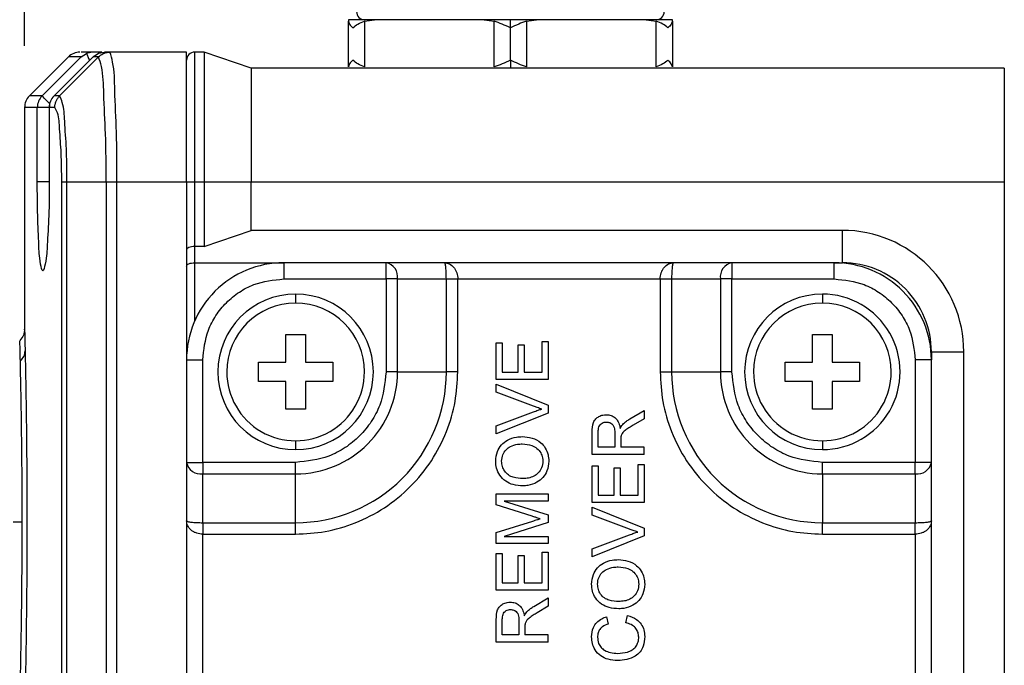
# Model space of a CAD drawing. Header units: millimetres. Extents: x 19 to 819, y 19 to 629.
# Tile 14 of 30: x 418 to 479, y 427 to 467. Entities that reach past the tile are written whole.
import ezdxf

# ---------------------------------------------------------------- set-up
doc = ezdxf.new("R2010")
doc.units = ezdxf.units.MM
doc.header["$LTSCALE"] = 3
doc.layers.add('DIMENSIONS', color=140, linetype='Continuous', lineweight=25)
doc.styles.add('SLDTEXTSTYLE0', font='TXT', dxfattribs={"width": 0.7})
doc.dimstyles.new('SLDDIMSTYLE0', dxfattribs={"dimtxt": 6.474023, "dimasz": 9.906, "dimexe": 0, "dimexo": 0.0625, "dimgap": 1.618506, "dimtad": 0, "dimtih": 1, "dimtoh": 1, "dimrnd": 1e-09, "dimzin": 12, "dimdsep": 46, "dimtxsty": 'SLDTEXTSTYLE0', "dimsah": 1, "dimcen": 0.09, "dimadec": 0, "dimazin": 3, "dimtfac": 1, "dimtofl": 0, "dimtmove": 0, "dimatfit": 3, "dimfxl": 0, "dimfrac": 2, "dimtolj": 1, "dimtzin": 12, "dimarcsym": 0})

# ---------------------------------------------------------------- blocks, each defined once
blk = doc.blocks.new('_D_10')
at = {"layer": 'DIMENSIONS'}
for p, q in [((418.773, 465.666), (418.773, 530.476)), ((479.273, 468.08), (479.273, 530.476)), ((418.773, 520.951), (431.083, 520.951)), ((439.856, 520.951), (437.682, 520.951)), ((437.682, 520.951), (437.682, 510.661)), ((459.094, 520.951), (461.268, 520.951)), ((461.268, 520.951), (461.268, 510.661)), ((479.273, 520.951), (467.867, 520.951)), ((437.682, 510.661), (439.856, 510.661)), ((461.268, 510.661), (459.094, 510.661))]:
    blk.add_line(p, q, dxfattribs=at)
for points in [[(418.773, 520.951), (428.679, 519.427), (428.679, 522.475)], [(479.273, 520.951), (469.367, 522.475), (469.367, 519.427)]]:
    blk.add_solid(points, dxfattribs=at)
at = {"layer": 'DIMENSIONS', "char_height": 6.35, "attachment_point": 1, "style": 'SLDTEXTSTYLE0'}
for s, insert in [('60.5', (439.856, 530.585)), ('2.38', (439.856, 518.847))]:
    blk.add_mtext(s, dxfattribs=dict(at, insert=insert))
blk = doc.blocks.new('_D_11')
at = {"layer": 'DIMENSIONS'}
for p, q in [((386.573, 440.08), (386.573, 556.256)), ((479.273, 468.08), (479.273, 556.256)), ((386.573, 546.731), (419.207, 546.731)), ((427.98, 546.731), (425.806, 546.731)), ((425.806, 546.731), (425.806, 536.442)), ((447.218, 546.731), (449.392, 546.731)), ((449.392, 546.731), (449.392, 536.442)), ((479.273, 546.731), (455.991, 546.731)), ((425.806, 536.442), (427.98, 536.442)), ((449.392, 536.442), (447.218, 536.442))]:
    blk.add_line(p, q, dxfattribs=at)
for points in [[(386.573, 546.731), (396.479, 545.207), (396.479, 548.255)], [(479.273, 546.731), (469.367, 548.255), (469.367, 545.207)]]:
    blk.add_solid(points, dxfattribs=at)
at = {"layer": 'DIMENSIONS', "char_height": 6.35, "attachment_point": 1, "style": 'SLDTEXTSTYLE0'}
for s, insert in [('92.7', (427.98, 556.366)), ('3.65', (427.98, 544.627))]:
    blk.add_mtext(s, dxfattribs=dict(at, insert=insert))

msp = doc.modelspace()

# ---------------------------------------------------------------- linework, layer by layer
for p, q in [((438.773, 467.27), (438.773, 467.186)), ((440.386, 467.27), (438.773, 467.27)), ((438.773, 464.354), (438.773, 467.186)), ((439.773, 467.186), (440.386, 467.27)), ((439.773, 467.186), (439.773, 464.354)), ((447.16, 467.27), (440.386, 467.27)), ((448.773, 467.27), (447.16, 467.27)), ((447.16, 467.27), (447.773, 467.186)), ((447.773, 464.354), (447.773, 467.186)), ((448.773, 466.77), (448.773, 467.27)), ((450.386, 467.27), (448.773, 467.27)), ((449.773, 467.186), (450.386, 467.27)), ((449.773, 467.186), (449.773, 464.354)), ((457.16, 467.27), (450.386, 467.27)), ((457.16, 467.27), (457.773, 467.186)), ((458.773, 467.27), (457.16, 467.27)), ((457.773, 464.354), (457.773, 467.186)), ((458.773, 467.186), (458.773, 467.27)), ((458.773, 467.186), (458.773, 464.354)), ((448.773, 464.77), (448.773, 466.77)), ((422.269, 464.977), (422.596, 465.186)), ((422.975, 465.27), (422.274, 465.27)), ((422.975, 465.27), (422.596, 465.186)), ((423.541, 465.27), (422.975, 465.27)), ((423.012, 464.977), (423.33, 465.204)), ((423.33, 465.204), (423.716, 465.27)), ((424.046, 465.27), (423.716, 465.27)), ((428.773, 465.27), (424.046, 465.27)), ((428.773, 457.27), (428.773, 465.27)), ((429.273, 465.27), (429.273, 457.27)), ((429.869, 465.27), (429.273, 465.27)), ((429.869, 465.27), (429.869, 457.27)), ((432.773, 464.27), (429.869, 465.27)), ((421.48, 464.977), (419.066, 462.563)), ((419.851, 462.563), (422.269, 464.977)), ((423.046, 465.014), (420.589, 462.564)), ((420.934, 462.563), (423.339, 464.977)), ((422.269, 464.977), (421.48, 464.977)), ((423.339, 464.977), (423.012, 464.977)), ((448.773, 464.77), (448.773, 464.27)), ((432.773, 464.27), (432.773, 457.27)), ((479.273, 464.27), (432.773, 464.27)), ((479.273, 464.27), (479.273, 457.27)), ((419.851, 462.563), (419.066, 462.563)), ((420.59, 462.563), (420.589, 462.564)), ((420.934, 462.563), (420.59, 462.563)), ((418.773, 461.856), (418.773, 448.128)), ((419.558, 461.856), (418.773, 461.856)), ((419.558, 457.27), (419.558, 461.856)), ((420.295, 461.856), (419.558, 461.856)), ((420.295, 461.856), (420.295, 457.27)), ((420.298, 461.856), (420.295, 461.856)), ((420.642, 461.856), (420.298, 461.856)), ((420.298, 461.856), (420.298, 457.27)), ((420.301, 457.27), (419.558, 457.27)), ((420.298, 457.27), (420.295, 457.27)), ((421.066, 361.268), (421.066, 457.273)), ((421.389, 457.27), (423.803, 457.27)), ((421.389, 361.27), (421.389, 457.27)), ((423.803, 457.27), (423.803, 361.27)), ((423.803, 457.27), (424.476, 457.27)), ((424.476, 457.27), (428.773, 457.27)), ((424.476, 361.27), (424.476, 457.27)), ((428.773, 457.27), (428.773, 452.563)), ((428.773, 457.27), (429.273, 457.27)), ((429.273, 457.27), (429.273, 453.27)), ((429.273, 457.27), (429.869, 457.27)), ((429.869, 457.27), (429.869, 453.27)), ((429.869, 457.27), (432.773, 457.27)), ((432.773, 454.27), (432.773, 457.27)), ((432.773, 457.27), (479.273, 457.27)), ((479.273, 457.27), (479.273, 361.27)), ((429.869, 453.27), (432.773, 454.27)), ((469.273, 454.27), (432.773, 454.27)), ((469.273, 452.27), (469.273, 454.27)), ((429.273, 453.27), (429.273, 452.27)), ((429.869, 453.27), (429.273, 453.27)), ((428.773, 452.563), (428.773, 452.063)), ((428.773, 452.063), (428.773, 446.27)), ((429.273, 452.27), (434.773, 452.27)), ((429.273, 452.27), (429.273, 448.668)), ((434.773, 452.27), (434.773, 451.27)), ((441.095, 452.27), (434.773, 452.27)), ((441.095, 451.27), (441.095, 452.27)), ((444.695, 452.27), (441.095, 452.27)), ((458.851, 452.27), (444.695, 452.27)), ((462.451, 452.27), (458.851, 452.27)), ((462.451, 452.27), (462.451, 451.27)), ((468.773, 452.27), (462.451, 452.27)), ((468.773, 451.27), (468.773, 452.27)), ((468.773, 452.27), (469.273, 452.27)), ((434.773, 451.27), (441.095, 451.27)), ((441.095, 451.27), (441.095, 445.534)), ((441.803, 451.27), (441.095, 451.27)), ((441.803, 445.534), (441.803, 451.27)), ((441.803, 451.27), (444.817, 451.27)), ((444.817, 445.534), (444.817, 451.27)), ((444.817, 451.27), (445.524, 451.27)), ((445.524, 445.534), (445.524, 451.27)), ((445.524, 451.27), (458.022, 451.27)), ((458.022, 451.27), (458.729, 451.27)), ((458.022, 451.27), (458.022, 445.534)), ((458.729, 451.27), (458.729, 445.534)), ((458.729, 451.27), (461.744, 451.27)), ((461.744, 451.27), (461.744, 445.534)), ((462.451, 451.27), (461.744, 451.27)), ((462.451, 445.534), (462.451, 451.27)), ((462.451, 451.27), (468.773, 451.27)), ((435.51, 450.334), (435.51, 449.784)), ((468.037, 450.334), (468.037, 449.784)), ((434.91, 447.834), (436.11, 447.834)), ((434.91, 446.134), (434.91, 447.834)), ((436.11, 447.834), (436.11, 446.134)), ((467.437, 447.834), (468.637, 447.834)), ((467.437, 446.134), (467.437, 447.834)), ((468.637, 447.834), (468.637, 446.134)), ((447.904, 445.067), (447.904, 447.323)), ((447.904, 447.323), (448.274, 447.323)), ((448.274, 447.323), (448.274, 445.518)), ((449.258, 445.518), (449.258, 447.2)), ((449.258, 447.2), (449.627, 447.2)), ((449.627, 447.2), (449.627, 445.518)), ((450.735, 447.405), (451.104, 447.405)), ((450.735, 445.518), (450.735, 447.405)), ((451.104, 447.405), (451.104, 445.067)), ((474.773, 446.77), (474.773, 446.27)), ((474.773, 446.77), (476.773, 446.77)), ((476.773, 411.77), (476.773, 446.77)), ((428.773, 446.27), (428.773, 439.948)), ((428.773, 446.27), (429.773, 446.27)), ((429.773, 439.948), (429.773, 446.27)), ((433.21, 446.134), (434.91, 446.134)), ((433.21, 444.934), (433.21, 446.134)), ((436.11, 446.134), (437.81, 446.134)), ((437.81, 446.134), (437.81, 444.934)), ((465.737, 446.134), (467.437, 446.134)), ((465.737, 444.934), (465.737, 446.134)), ((468.637, 446.134), (470.337, 446.134)), ((470.337, 446.134), (470.337, 444.934)), ((473.773, 446.27), (473.773, 439.948)), ((474.773, 446.27), (473.773, 446.27)), ((474.773, 439.948), (474.773, 446.27)), ((441.803, 445.534), (441.095, 445.534)), ((441.803, 445.534), (444.817, 445.534)), ((445.524, 445.534), (444.817, 445.534)), ((448.274, 445.518), (449.258, 445.518)), ((449.627, 445.518), (450.735, 445.518)), ((458.022, 445.534), (458.729, 445.534)), ((458.729, 445.534), (461.744, 445.534)), ((462.451, 445.534), (461.744, 445.534)), ((434.91, 444.934), (433.21, 444.934)), ((434.91, 443.234), (434.91, 444.934)), ((436.11, 444.934), (436.11, 443.234)), ((437.81, 444.934), (436.11, 444.934)), ((451.104, 445.067), (447.904, 445.067)), ((447.904, 444.287), (447.904, 444.776)), ((447.904, 444.776), (451.104, 443.485)), ((467.437, 444.934), (465.737, 444.934)), ((467.437, 443.234), (467.437, 444.934)), ((468.637, 444.934), (468.637, 443.234)), ((470.337, 444.934), (468.637, 444.934)), ((450.198, 443.415), (447.904, 444.287)), ((451.104, 443.485), (451.104, 442.996)), ((436.11, 443.234), (434.91, 443.234)), ((447.904, 442.195), (450.198, 443.066)), ((451.104, 442.996), (447.904, 441.706)), ((456.144, 442.63), (457.027, 443.155)), ((457.027, 443.155), (457.027, 442.637)), ((468.637, 443.234), (467.437, 443.234)), ((447.904, 441.706), (447.904, 442.195)), ((457.027, 442.637), (456.352, 442.239)), ((453.827, 440.431), (453.827, 441.819)), ((454.197, 440.882), (454.197, 441.836)), ((455.222, 441.739), (455.222, 440.882)), ((435.51, 441.284), (435.51, 440.734)), ((455.222, 440.882), (454.197, 440.882)), ((455.592, 441.344), (455.592, 440.882)), ((457.027, 440.882), (455.592, 440.882)), ((457.027, 440.431), (457.027, 440.882)), ((468.037, 441.284), (468.037, 440.734)), ((457.027, 440.431), (453.827, 440.431)), ((428.773, 439.948), (429.773, 439.948)), ((428.773, 439.948), (428.773, 436.348)), ((435.51, 439.948), (429.773, 439.948)), ((429.773, 439.948), (429.773, 439.241)), ((435.51, 439.241), (435.51, 439.948)), ((453.827, 439.733), (454.197, 439.733)), ((453.827, 437.477), (453.827, 439.733)), ((454.197, 439.733), (454.197, 437.928)), ((455.181, 437.928), (455.181, 439.61)), ((455.181, 439.61), (455.55, 439.61)), ((455.55, 439.61), (455.55, 437.928)), ((456.658, 437.928), (456.658, 439.816)), ((456.658, 439.816), (457.027, 439.816)), ((457.027, 439.816), (457.027, 437.477)), ((473.773, 439.948), (468.037, 439.948)), ((468.037, 439.241), (468.037, 439.948)), ((474.773, 439.948), (473.773, 439.948)), ((473.773, 439.241), (473.773, 439.948)), ((474.773, 436.348), (474.773, 439.948)), ((429.773, 439.241), (435.51, 439.241)), ((429.773, 436.227), (429.773, 439.241)), ((435.51, 436.227), (435.51, 439.241)), ((468.037, 439.241), (473.773, 439.241)), ((468.037, 439.241), (468.037, 436.227)), ((473.773, 439.241), (473.773, 436.227)), ((447.904, 437.337), (447.904, 438.01)), ((447.904, 438.01), (451.104, 438.01)), ((451.104, 438.01), (451.104, 437.559)), ((454.197, 437.928), (455.181, 437.928)), ((455.55, 437.928), (456.658, 437.928)), ((450.111, 436.629), (447.904, 437.337)), ((451.104, 437.559), (448.397, 437.559)), ((448.397, 437.559), (451.104, 436.705)), ((457.027, 437.477), (453.827, 437.477)), ((453.827, 437.187), (457.027, 435.896)), ((453.827, 436.698), (453.827, 437.187)), ((451.104, 436.705), (451.104, 436.233)), ((456.121, 435.825), (453.827, 436.698)), ((418.066, 436.27), (418.625, 436.27)), ((428.773, 436.348), (428.773, 422.193)), ((429.773, 436.227), (435.51, 436.227)), ((429.773, 436.227), (429.773, 435.519)), ((435.51, 435.519), (435.51, 436.227)), ((447.904, 435.612), (450.15, 436.328)), ((451.104, 436.233), (448.397, 435.385)), ((468.037, 436.227), (473.773, 436.227)), ((468.037, 435.519), (468.037, 436.227)), ((473.773, 435.519), (473.773, 436.227)), ((474.773, 422.193), (474.773, 436.348)), ((429.773, 435.519), (435.51, 435.519)), ((429.773, 423.021), (429.773, 435.519)), ((447.904, 434.933), (447.904, 435.612)), ((448.397, 435.385), (451.104, 435.385)), ((451.104, 435.385), (451.104, 434.933)), ((453.827, 434.605), (456.121, 435.476)), ((457.027, 435.407), (453.827, 434.116)), ((457.027, 435.896), (457.027, 435.407)), ((468.037, 435.519), (473.773, 435.519)), ((473.773, 435.519), (473.773, 423.021)), ((451.104, 434.933), (447.904, 434.933)), ((447.904, 432.062), (447.904, 434.318)), ((447.904, 434.318), (448.274, 434.318)), ((448.274, 434.318), (448.274, 432.513)), ((449.258, 432.513), (449.258, 434.195)), ((449.258, 434.195), (449.627, 434.195)), ((449.627, 434.195), (449.627, 432.513)), ((450.735, 432.513), (450.735, 434.4)), ((450.735, 434.4), (451.104, 434.4)), ((451.104, 434.4), (451.104, 432.062)), ((453.827, 434.116), (453.827, 434.605)), ((448.274, 432.513), (449.258, 432.513)), ((449.627, 432.513), (450.735, 432.513)), ((451.104, 432.062), (447.904, 432.062)), ((450.221, 431.06), (451.104, 431.585)), ((451.104, 431.585), (451.104, 431.068)), ((451.104, 431.068), (450.429, 430.669)), ((455.898, 430.051), (456.003, 430.503)), ((447.904, 428.862), (447.904, 430.25)), ((448.274, 429.313), (448.274, 430.267)), ((449.299, 430.17), (449.299, 429.313)), ((454.717, 430.421), (454.813, 429.969)), ((449.299, 429.313), (448.274, 429.313)), ((449.668, 429.775), (449.668, 429.313)), ((451.104, 429.313), (449.668, 429.313)), ((451.104, 428.862), (451.104, 429.313)), ((451.104, 428.862), (447.904, 428.862))]:
    msp.add_line(p, q)
at = {"flags": 128}
for points in [[(423.012, 464.977), (422.75, 464.716), (420.59, 462.563)], [(420.323, 462.091), (420.293, 462.12), (420.173, 462.24), (420.067, 462.346), (419.979, 462.434), (419.912, 462.501), (419.869, 462.545), (419.851, 462.563)], [(429.273, 453.27), (429.176, 453.266), (429.082, 453.254), (428.995, 453.235), (428.92, 453.21), (428.857, 453.178), (428.811, 453.142), (428.783, 453.104), (428.773, 453.063)], [(428.773, 452.063), (428.783, 452.104), (428.811, 452.142), (428.857, 452.178), (428.92, 452.21), (428.995, 452.235), (429.082, 452.254), (429.176, 452.266), (429.273, 452.27)]]:
    msp.add_lwpolyline(points, dxfattribs=at)
for centre, radius, start, end in [((439.773, 467.77), 0.5, 179.99936, 269.99963), ((457.773, 467.77), 0.5, 270.00015, 0.00092), ((422.187, 464.27), 1, 90.00235, 134.99821), ((429.273, 464.77), 0.5, 90.00039, 180.0006), ((419.773, 461.856), 1, 135.00054, 179.99931), ((420.559, 461.856), 1.001, 135.0567, 180.00667), ((421.295, 461.856), 1, 134.91325, 179.99918), ((421.299, 461.856), 1.002, 135.10893, 180.014), ((469.273, 446.77), 7.5, 0.00006, 90), ((434.773, 446.27), 6, 89.99991, 180.00007), ((440.919, 451.395), 0.893, 351.95033, 78.57914), ((462.627, 451.395), 0.893, 101.42075, 188.04978), ((468.773, 446.27), 6, 359.99996, 90.00008), ((469.273, 446.77), 5.5, 359.99997, 90.00014), ((435.51, 445.534), 4.8, 90, 270), ((435.51, 445.534), 4.8, 270, 90), ((468.037, 445.534), 4.8, 90.00001, 269.99999), ((468.037, 445.534), 4.8, 269.99996, 90.00004), ((435.51, 445.534), 4.25, 0.00013, 179.99987), ((468.037, 445.534), 4.25, 0.00013, 179.99987), ((417.956, 446.852), 0.848, 310.87285, 358.95288), ((435.51, 445.534), 4.25, 179.99993, 0.00007), ((435.51, 445.534), 6.293, 269.99991, 0.0001), ((435.51, 445.534), 9.307, 270, 0.00005), ((468.037, 445.534), 9.307, 179.99995, 269.99999), ((468.037, 445.534), 6.293, 179.99991, 270.00006), ((468.037, 445.534), 4.25, 179.99992, 0.00008), ((429.648, 440.125), 0.893, 191.42104, 278.05032), ((473.898, 440.125), 0.893, 261.94976, 348.57876)]:
    msp.add_arc(centre, radius, start, end)
for points, knots in [([(438.773, 467.186), (438.792, 467.12), (438.841, 466.957), (438.966, 466.84), (439.041, 466.77)], [0, 0, 0, 0, 0.402515, 1, 1, 1, 1]), ([(439.041, 466.77), (439.142, 466.851), (439.364, 467.029), (439.629, 467.131), (439.773, 467.186)], [0, 0, 0, 0, 0.457906, 1, 1, 1, 1]), ([(448.773, 466.77), (448.604, 466.848), (448.276, 466.999), (447.938, 467.125), (447.773, 467.186)], [0, 0, 0, 0, 0.513779, 1, 1, 1, 1]), ([(449.773, 467.186), (449.61, 467.125), (449.271, 467), (448.943, 466.848), (448.773, 466.77)], [0, 0, 0, 0, 0.482915, 1, 1, 1, 1]), ([(458.505, 466.77), (458.404, 466.851), (458.183, 467.028), (457.918, 467.13), (457.773, 467.186)], [0, 0, 0, 0, 0.454633, 1, 1, 1, 1]), ([(458.773, 467.186), (458.754, 467.121), (458.706, 466.958), (458.581, 466.841), (458.505, 466.77)], [0, 0, 0, 0, 0.399242, 1, 1, 1, 1]), ([(422.596, 465.186), (422.621, 465.125), (422.682, 464.98), (422.742, 464.833), (422.778, 464.747), (422.778, 464.747)], [0, 0, 0, 0, 0.414753, 0.995794, 1, 1, 1, 1]), ([(423.339, 464.977), (423.423, 465.047), (423.563, 465.161), (423.812, 465.253), (423.964, 465.264), (424.046, 465.27)], [0, 0, 0, 0, 0.416057, 0.687265, 1, 1, 1, 1]), ([(424.476, 457.27), (424.477, 458.292), (424.479, 460.179), (424.333, 462.633), (424.329, 464.306), (424.105, 465.067), (424.046, 465.27)], [0, 0, 0, 0, 0.381461, 0.704379, 0.921163, 1, 1, 1, 1]), ([(423.803, 457.27), (423.804, 458.255), (423.806, 460.074), (423.65, 462.436), (423.642, 464.054), (423.403, 464.782), (423.339, 464.977)], [0, 0, 0, 0, 0.3812, 0.703901, 0.920674, 1, 1, 1, 1]), ([(439.041, 464.77), (438.966, 464.7), (438.84, 464.583), (438.792, 464.419), (438.773, 464.354)], [0, 0, 0, 0, 0.600775, 1, 1, 1, 1]), ([(439.773, 464.354), (439.628, 464.41), (439.363, 464.512), (439.142, 464.69), (439.041, 464.77)], [0, 0, 0, 0, 0.545363, 1, 1, 1, 1]), ([(448.773, 464.77), (448.603, 464.692), (448.275, 464.541), (447.937, 464.415), (447.773, 464.354)], [0, 0, 0, 0, 0.517089, 1, 1, 1, 1]), ([(449.773, 464.354), (449.608, 464.416), (449.27, 464.541), (448.942, 464.693), (448.773, 464.77)], [0, 0, 0, 0, 0.486219, 1, 1, 1, 1]), ([(458.505, 464.77), (458.404, 464.689), (458.182, 464.512), (457.917, 464.41), (457.773, 464.354)], [0, 0, 0, 0, 0.45791, 1, 1, 1, 1]), ([(458.773, 464.354), (458.754, 464.42), (458.706, 464.583), (458.58, 464.7), (458.505, 464.77)], [0, 0, 0, 0, 0.402498, 1, 1, 1, 1]), ([(420.642, 461.856), (420.646, 461.921), (420.653, 462.052), (420.713, 462.241), (420.803, 462.416), (420.891, 462.514), (420.934, 462.563)], [0, 0, 0, 0, 0.250162, 0.500256, 0.750205, 1, 1, 1, 1]), ([(421.389, 457.27), (421.387, 457.616), (421.383, 458.293), (421.355, 459.544), (421.246, 460.817), (421.218, 461.944), (420.996, 462.429), (420.934, 462.563)], [0, 0, 0, 0, 0.194328, 0.380423, 0.702143, 0.917543, 1, 1, 1, 1]), ([(421.066, 457.273), (421.064, 457.573), (421.06, 458.162), (421.034, 459.251), (420.933, 460.354), (420.907, 461.334), (420.699, 461.744), (420.642, 461.856)], [0, 0, 0, 0, 0.194541, 0.381808, 0.704424, 0.918906, 1, 1, 1, 1]), ([(420.298, 457.27), (420.296, 456.578), (420.292, 455.301), (420.169, 453.481), (420.149, 452.601), (419.897, 451.547), (419.663, 452.598), (419.661, 453.479), (419.56, 455.299), (419.559, 456.578), (419.558, 457.27)], [0, 0, 0, 0, 0.190707, 0.352132, 0.460244, 0.500264, 0.539754, 0.647658, 0.809145, 1, 1, 1, 1]), ([(421.066, 457.273), (421.078, 457.272), (421.112, 457.272), (421.178, 457.271), (421.274, 457.271), (421.348, 457.27), (421.389, 457.27)], [0, 0, 0, 0, 0.106487, 0.313867, 0.615114, 1, 1, 1, 1]), ([(444.817, 451.27), (444.816, 451.332), (444.816, 451.455), (444.809, 451.637), (444.8, 451.811), (444.776, 451.997), (444.772, 452.162), (444.712, 452.247), (444.695, 452.27)], [0, 0, 0, 0, 0.182952, 0.3617, 0.535975, 0.695829, 0.918272, 1, 1, 1, 1]), ([(444.695, 452.27), (444.8, 452.256), (445.026, 452.225), (445.256, 452.026), (445.395, 451.819), (445.47, 451.642), (445.515, 451.457), (445.521, 451.333), (445.524, 451.27)], [0, 0, 0, 0, 0.218398, 0.468552, 0.604628, 0.739099, 0.869613, 1, 1, 1, 1]), ([(458.022, 451.27), (458.025, 451.333), (458.031, 451.457), (458.076, 451.642), (458.151, 451.819), (458.29, 452.026), (458.52, 452.225), (458.746, 452.256), (458.851, 452.27)], [0, 0, 0, 0, 0.130377, 0.260901, 0.395349, 0.531449, 0.781603, 1, 1, 1, 1]), ([(458.851, 452.27), (458.834, 452.247), (458.774, 452.162), (458.77, 451.997), (458.747, 451.811), (458.737, 451.637), (458.73, 451.455), (458.73, 451.332), (458.729, 451.27)], [0, 0, 0, 0, 0.081728, 0.304171, 0.463995, 0.6383, 0.817034, 1, 1, 1, 1]), ([(429.773, 446.27), (429.84, 446.899), (429.943, 447.867), (430.566, 449.031), (431.211, 449.832), (432.012, 450.477), (433.177, 451.101), (434.144, 451.203), (434.773, 451.27)], [0, 0, 0, 0, 0.239457, 0.36836, 0.5, 0.631639, 0.760543, 1, 1, 1, 1]), ([(468.773, 451.27), (469.402, 451.203), (470.37, 451.101), (471.534, 450.477), (472.335, 449.832), (472.98, 449.031), (473.604, 447.867), (473.706, 446.899), (473.773, 446.27)], [0, 0, 0, 0, 0.239457, 0.368361, 0.5, 0.63164, 0.760543, 1, 1, 1, 1]), ([(418.773, 448.184), (418.759, 448.052), (418.732, 447.787), (418.564, 447.581), (418.48, 447.477)], [0, 0, 0, 0, 0.500003, 1, 1, 1, 1]), ([(418.774, 448.128), (418.774, 448.131), (418.771, 448.281), (418.794, 447.302), (418.8, 447.023), (418.804, 446.837)], [0, 0, 0, 0, 0.0069646, 0.3351154, 1, 1, 1, 1]), ([(418.511, 446.211), (418.503, 446.548), (418.494, 446.958), (418.483, 447.369), (418.481, 447.442)], [0, 0, 0, 0, 0.821236, 1, 1, 1, 1]), ([(418.804, 446.837), (418.813, 446.41), (418.833, 445.439), (418.86, 443.822), (418.887, 441.914), (418.907, 439.786), (418.918, 437.519), (418.918, 435.204), (418.908, 432.929), (418.888, 430.788), (418.863, 428.859), (418.835, 427.22), (418.809, 425.93), (418.789, 425.036), (418.778, 424.576), (418.775, 424.415), (418.774, 424.412)], [0, 0, 0, 0, 0.057071, 0.129937, 0.216277, 0.312342, 0.414682, 0.51955, 0.621988, 0.719033, 0.80596, 0.880038, 0.938358, 0.978559, 0.999553, 1, 1, 1, 1]), ([(418.625, 436.27), (418.623, 437.22), (418.619, 439.16), (418.591, 441.888), (418.554, 444.252), (418.524, 445.626), (418.511, 446.211)], [0, 0, 0, 0, 0.286506, 0.585434, 0.823307, 1, 1, 1, 1]), ([(441.095, 445.534), (441.021, 444.831), (440.906, 443.75), (440.209, 442.45), (439.489, 441.555), (438.594, 440.834), (437.293, 440.137), (436.212, 440.022), (435.51, 439.948)], [0, 0, 0, 0, 0.239458, 0.368361, 0.5, 0.63164, 0.760543, 1, 1, 1, 1]), ([(435.51, 435.519), (436.12, 435.552), (437.379, 435.619), (439.245, 436.176), (441.04, 437.1), (442.641, 438.402), (443.943, 440.004), (444.867, 441.798), (445.424, 443.665), (445.491, 444.923), (445.524, 445.534)], [0, 0, 0, 0, 0.116516, 0.240011, 0.368641, 0.5, 0.631359, 0.759988, 0.883484, 1, 1, 1, 1]), ([(458.022, 445.534), (458.055, 444.923), (458.122, 443.665), (458.679, 441.798), (459.603, 440.004), (460.905, 438.402), (462.506, 437.1), (464.301, 436.176), (466.168, 435.619), (467.426, 435.552), (468.037, 435.519)], [0, 0, 0, 0, 0.116516, 0.240012, 0.368641, 0.5, 0.631359, 0.759989, 0.883484, 1, 1, 1, 1]), ([(468.037, 439.948), (467.334, 440.022), (466.253, 440.137), (464.952, 440.834), (464.058, 441.555), (463.337, 442.45), (462.64, 443.75), (462.525, 444.831), (462.451, 445.534)], [0, 0, 0, 0, 0.239456, 0.36836, 0.5, 0.631639, 0.760542, 1, 1, 1, 1]), ([(450.715, 443.241), (450.667, 443.256), (450.571, 443.284), (450.398, 443.34), (450.275, 443.386), (450.198, 443.415)], [0, 0, 0, 0, 0.275119, 0.550262, 1, 1, 1, 1]), ([(450.198, 443.066), (450.245, 443.083), (450.338, 443.118), (450.51, 443.179), (450.636, 443.217), (450.715, 443.241)], [0, 0, 0, 0, 0.274808, 0.54963, 1, 1, 1, 1]), ([(453.827, 441.819), (453.829, 442.026), (453.832, 442.318), (454.028, 442.643), (454.239, 442.794), (454.466, 442.88), (454.623, 442.889), (454.69, 442.892)], [0, 0, 0, 0, 0.384548, 0.54371, 0.702024, 0.872193, 1, 1, 1, 1]), ([(454.69, 442.892), (454.792, 442.884), (454.982, 442.868), (455.23, 442.727), (455.425, 442.504), (455.514, 442.259), (455.542, 442.094), (455.55, 442.044)], [0, 0, 0, 0, 0.227367, 0.425756, 0.624248, 0.88408, 1, 1, 1, 1]), ([(454.197, 441.836), (454.202, 441.938), (454.21, 442.092), (454.308, 442.276), (454.426, 442.376), (454.563, 442.434), (454.657, 442.439), (454.7, 442.441)], [0, 0, 0, 0, 0.340304, 0.511937, 0.683923, 0.855315, 1, 1, 1, 1]), ([(454.7, 442.441), (454.77, 442.434), (454.894, 442.42), (455.051, 442.328), (455.159, 442.194), (455.216, 441.989), (455.22, 441.834), (455.222, 441.739)], [0, 0, 0, 0, 0.210395, 0.371373, 0.533635, 0.715011, 1, 1, 1, 1]), ([(455.55, 442.044), (455.562, 442.066), (455.584, 442.11), (455.631, 442.196), (455.677, 442.254), (455.708, 442.292)], [0, 0, 0, 0, 0.2505976, 0.5013056, 1, 1, 1, 1]), ([(456.352, 442.239), (456.266, 442.187), (456.095, 442.083), (455.865, 441.928), (455.678, 441.763), (455.629, 441.627), (455.606, 441.567)], [0, 0, 0, 0, 0.29208, 0.584369, 0.814315, 1, 1, 1, 1]), ([(455.708, 442.292), (455.743, 442.328), (455.814, 442.399), (455.958, 442.514), (456.072, 442.585), (456.144, 442.63)], [0, 0, 0, 0, 0.271392, 0.543005, 1, 1, 1, 1]), ([(447.863, 440.023), (447.884, 440.227), (447.92, 440.591), (448.206, 441.042), (448.609, 441.363), (449.07, 441.518), (449.386, 441.533), (449.509, 441.539)], [0, 0, 0, 0, 0.243107, 0.432055, 0.621225, 0.851815, 1, 1, 1, 1]), ([(449.509, 441.539), (449.712, 441.523), (450.119, 441.492), (450.626, 441.226), (450.948, 440.84), (451.116, 440.438), (451.136, 440.156), (451.145, 440.021)], [0, 0, 0, 0, 0.242206, 0.48688, 0.662643, 0.837482, 1, 1, 1, 1]), ([(455.606, 441.567), (455.603, 441.548), (455.597, 441.512), (455.593, 441.437), (455.592, 441.381), (455.592, 441.344)], [0, 0, 0, 0, 0.250478, 0.500858, 1, 1, 1, 1]), ([(448.233, 440.025), (448.246, 440.16), (448.272, 440.418), (448.484, 440.736), (448.803, 440.97), (449.16, 441.075), (449.41, 441.084), (449.506, 441.087)], [0, 0, 0, 0, 0.215319, 0.413634, 0.595579, 0.844899, 1, 1, 1, 1]), ([(449.506, 441.087), (449.711, 441.074), (450.036, 441.053), (450.427, 440.83), (450.658, 440.558), (450.765, 440.269), (450.773, 440.087), (450.776, 440.019)], [0, 0, 0, 0, 0.325478, 0.516422, 0.708034, 0.889781, 1, 1, 1, 1]), ([(449.547, 438.503), (449.344, 438.514), (448.97, 438.535), (448.462, 438.764), (448.097, 439.127), (447.891, 439.572), (447.872, 439.879), (447.863, 440.023)], [0, 0, 0, 0, 0.23678, 0.438305, 0.640582, 0.831472, 1, 1, 1, 1]), ([(449.552, 438.954), (449.349, 438.963), (449.035, 438.978), (448.637, 439.153), (448.411, 439.399), (448.258, 439.696), (448.241, 439.914), (448.233, 440.025)], [0, 0, 0, 0, 0.3144016, 0.4877518, 0.662667, 0.8267062, 1, 1, 1, 1]), ([(451.145, 440.021), (451.125, 439.816), (451.088, 439.452), (450.801, 439), (450.393, 438.678), (449.949, 438.523), (449.65, 438.508), (449.547, 438.503)], [0, 0, 0, 0, 0.2479159, 0.4409757, 0.6342986, 0.8740037, 1, 1, 1, 1]), ([(450.776, 440.019), (450.763, 439.881), (450.737, 439.614), (450.514, 439.294), (450.225, 439.079), (449.894, 438.97), (449.664, 438.959), (449.552, 438.954)], [0, 0, 0, 0, 0.225237, 0.436596, 0.620473, 0.814357, 1, 1, 1, 1]), ([(450.62, 436.472), (450.572, 436.486), (450.476, 436.514), (450.344, 436.556), (450.222, 436.594), (450.148, 436.617), (450.111, 436.629)], [0, 0, 0, 0, 0.281926, 0.563864, 0.781926, 1, 1, 1, 1]), ([(418.481, 425.098), (418.481, 425.088), (418.477, 424.932), (418.507, 426.085), (418.518, 426.657), (418.561, 428.692), (418.593, 430.878), (418.62, 433.527), (418.623, 435.368), (418.625, 436.27)], [0, 0, 0, 0, 0.002699, 0.038637, 0.1446, 0.30254, 0.507157, 0.758259, 1, 1, 1, 1]), ([(428.773, 436.348), (428.796, 436.332), (428.881, 436.271), (429.047, 436.267), (429.232, 436.244), (429.407, 436.235), (429.588, 436.228), (429.711, 436.227), (429.773, 436.227)], [0, 0, 0, 0, 0.0817382, 0.3041771, 0.4639984, 0.6382981, 0.8170238, 1, 1, 1, 1]), ([(429.773, 435.519), (429.711, 435.522), (429.586, 435.528), (429.402, 435.573), (429.224, 435.649), (429.017, 435.787), (428.819, 436.018), (428.788, 436.243), (428.773, 436.348)], [0, 0, 0, 0, 0.1303836, 0.2609032, 0.3953502, 0.5314452, 0.7816034, 1, 1, 1, 1]), ([(450.15, 436.328), (450.198, 436.343), (450.293, 436.373), (450.45, 436.421), (450.559, 436.454), (450.62, 436.472)], [0, 0, 0, 0, 0.305183, 0.610362, 1, 1, 1, 1]), ([(473.773, 436.227), (473.835, 436.227), (473.958, 436.228), (474.14, 436.235), (474.314, 436.244), (474.499, 436.267), (474.665, 436.271), (474.75, 436.332), (474.773, 436.348)], [0, 0, 0, 0, 0.18296, 0.361703, 0.535971, 0.695824, 0.91826, 1, 1, 1, 1]), ([(474.773, 436.348), (474.759, 436.243), (474.727, 436.018), (474.529, 435.787), (474.322, 435.649), (474.145, 435.573), (473.96, 435.528), (473.835, 435.522), (473.773, 435.519)], [0, 0, 0, 0, 0.2183967, 0.4685538, 0.6046263, 0.7390959, 0.8696031, 1, 1, 1, 1]), ([(456.638, 435.651), (456.59, 435.666), (456.494, 435.695), (456.321, 435.751), (456.198, 435.797), (456.121, 435.825)], [0, 0, 0, 0, 0.27512, 0.550264, 1, 1, 1, 1]), ([(456.121, 435.476), (456.168, 435.493), (456.261, 435.529), (456.433, 435.589), (456.559, 435.628), (456.638, 435.651)], [0, 0, 0, 0, 0.274809, 0.549632, 1, 1, 1, 1]), ([(453.786, 432.433), (453.807, 432.637), (453.843, 433.001), (454.129, 433.452), (454.532, 433.773), (454.993, 433.929), (455.309, 433.943), (455.433, 433.949)], [0, 0, 0, 0, 0.243107, 0.432055, 0.621225, 0.851815, 1, 1, 1, 1]), ([(455.433, 433.949), (455.635, 433.934), (456.042, 433.903), (456.549, 433.636), (456.871, 433.25), (457.039, 432.848), (457.059, 432.567), (457.068, 432.431)], [0, 0, 0, 0, 0.242205, 0.486878, 0.662639, 0.837477, 1, 1, 1, 1]), ([(454.156, 432.435), (454.169, 432.57), (454.195, 432.828), (454.407, 433.147), (454.726, 433.38), (455.083, 433.485), (455.333, 433.494), (455.429, 433.498)], [0, 0, 0, 0, 0.215319, 0.4136339, 0.59558, 0.8448992, 1, 1, 1, 1]), ([(455.429, 433.498), (455.634, 433.484), (455.959, 433.463), (456.35, 433.24), (456.581, 432.968), (456.688, 432.679), (456.696, 432.497), (456.699, 432.429)], [0, 0, 0, 0, 0.3254781, 0.5164224, 0.7080337, 0.8897805, 1, 1, 1, 1]), ([(455.47, 430.913), (455.268, 430.924), (454.893, 430.946), (454.385, 431.174), (454.02, 431.538), (453.814, 431.983), (453.795, 432.289), (453.786, 432.433)], [0, 0, 0, 0, 0.236781, 0.438306, 0.640582, 0.831472, 1, 1, 1, 1]), ([(455.475, 431.364), (455.272, 431.374), (454.958, 431.388), (454.56, 431.563), (454.334, 431.809), (454.181, 432.106), (454.164, 432.324), (454.156, 432.435)], [0, 0, 0, 0, 0.3144016, 0.4877518, 0.662667, 0.8267062, 1, 1, 1, 1]), ([(457.068, 432.431), (457.048, 432.226), (457.011, 431.862), (456.724, 431.41), (456.316, 431.089), (455.872, 430.933), (455.573, 430.918), (455.47, 430.913)], [0, 0, 0, 0, 0.2479114, 0.4409723, 0.6342964, 0.874003, 1, 1, 1, 1]), ([(456.699, 432.429), (456.686, 432.291), (456.66, 432.024), (456.437, 431.704), (456.148, 431.489), (455.817, 431.38), (455.587, 431.37), (455.475, 431.364)], [0, 0, 0, 0, 0.2252364, 0.4365956, 0.6204728, 0.8143573, 1, 1, 1, 1]), ([(447.904, 430.25), (447.906, 430.457), (447.909, 430.749), (448.105, 431.074), (448.316, 431.224), (448.543, 431.311), (448.7, 431.32), (448.767, 431.323)], [0, 0, 0, 0, 0.384542, 0.543706, 0.702021, 0.872191, 1, 1, 1, 1]), ([(448.767, 431.323), (448.869, 431.315), (449.059, 431.299), (449.307, 431.158), (449.502, 430.935), (449.591, 430.689), (449.619, 430.525), (449.627, 430.474)], [0, 0, 0, 0, 0.227366, 0.425756, 0.624249, 0.88408, 1, 1, 1, 1]), ([(448.274, 430.267), (448.279, 430.369), (448.286, 430.523), (448.385, 430.706), (448.503, 430.807), (448.64, 430.864), (448.734, 430.87), (448.777, 430.872)], [0, 0, 0, 0, 0.340304, 0.511939, 0.683924, 0.855315, 1, 1, 1, 1]), ([(448.777, 430.872), (448.847, 430.864), (448.971, 430.851), (449.128, 430.759), (449.236, 430.625), (449.293, 430.42), (449.297, 430.265), (449.299, 430.17)], [0, 0, 0, 0, 0.210395, 0.371373, 0.533635, 0.715011, 1, 1, 1, 1]), ([(449.627, 430.474), (449.639, 430.496), (449.661, 430.54), (449.708, 430.627), (449.754, 430.685), (449.785, 430.723)], [0, 0, 0, 0, 0.25064, 0.501308, 1, 1, 1, 1]), ([(450.429, 430.669), (450.343, 430.617), (450.172, 430.514), (449.942, 430.359), (449.755, 430.193), (449.705, 430.058), (449.683, 429.998)], [0, 0, 0, 0, 0.29208, 0.584369, 0.814315, 1, 1, 1, 1]), ([(449.785, 430.723), (449.82, 430.759), (449.891, 430.83), (450.035, 430.945), (450.149, 431.016), (450.221, 431.06)], [0, 0, 0, 0, 0.271392, 0.543003, 1, 1, 1, 1]), ([(456.003, 430.503), (456.198, 430.437), (456.522, 430.327), (456.86, 429.982), (457.041, 429.608), (457.059, 429.334), (457.068, 429.196)], [0, 0, 0, 0, 0.33275, 0.553588, 0.774469, 1, 1, 1, 1]), ([(449.683, 429.998), (449.68, 429.979), (449.674, 429.942), (449.67, 429.868), (449.669, 429.812), (449.668, 429.775)], [0, 0, 0, 0, 0.250477, 0.500858, 1, 1, 1, 1]), ([(453.786, 429.187), (453.805, 429.381), (453.835, 429.705), (454.096, 430.084), (454.39, 430.309), (454.614, 430.386), (454.717, 430.421)], [0, 0, 0, 0, 0.344155, 0.575122, 0.806046, 1, 1, 1, 1]), ([(454.813, 429.969), (454.692, 429.925), (454.496, 429.853), (454.284, 429.651), (454.172, 429.423), (454.161, 429.254), (454.156, 429.166)], [0, 0, 0, 0, 0.340095, 0.552288, 0.7649, 1, 1, 1, 1]), ([(456.699, 429.154), (456.691, 429.255), (456.676, 429.451), (456.535, 429.71), (456.302, 429.92), (456.071, 430.012), (455.925, 430.045), (455.898, 430.051)], [0, 0, 0, 0, 0.230678, 0.443266, 0.656027, 0.937188, 1, 1, 1, 1]), ([(455.404, 427.713), (455.201, 427.726), (454.83, 427.751), (454.33, 427.988), (453.995, 428.348), (453.816, 428.77), (453.796, 429.05), (453.786, 429.187)], [0, 0, 0, 0, 0.24597, 0.451423, 0.658328, 0.83291, 1, 1, 1, 1]), ([(454.156, 429.166), (454.166, 429.033), (454.185, 428.803), (454.361, 428.523), (454.61, 428.315), (454.973, 428.193), (455.251, 428.174), (455.402, 428.164)], [0, 0, 0, 0, 0.218102, 0.377275, 0.536104, 0.749719, 1, 1, 1, 1]), ([(455.402, 428.164), (455.604, 428.176), (455.915, 428.194), (456.289, 428.351), (456.509, 428.545), (456.649, 428.798), (456.696, 429.01), (456.699, 429.134), (456.699, 429.154)], [0, 0, 0, 0, 0.328365, 0.503477, 0.651155, 0.798782, 0.966686, 1, 1, 1, 1]), ([(457.068, 429.196), (457.056, 428.992), (457.034, 428.654), (456.795, 428.24), (456.446, 427.945), (455.965, 427.752), (455.589, 427.726), (455.404, 427.713)], [0, 0, 0, 0, 0.240589, 0.397088, 0.553429, 0.778944, 1, 1, 1, 1])]:
    msp.add_open_spline(points, degree=3, knots=knots)

# ---------------------------------------------------------------- dimensions: what is measured, and where the dimension line sits
at = {"layer": 'DIMENSIONS'}
for base, p2, picture, middle in [((386.573, 546.731), (386.573, 436.27), '_D_11', (437.599, 546.731)), ((418.773, 520.951), (418.773, 461.856), '_D_10', (449.475, 520.951))]:
    dim = msp.add_linear_dim(base=base, p1=(479.273, 464.27), p2=p2, dimstyle='SLDDIMSTYLE0', dxfattribs=at)
    dim.commit()
    dim.dimension.update_dxf_attribs({"geometry": picture, "text_midpoint": middle, "dimtype": 160})

doc.saveas('drawing.dxf')
